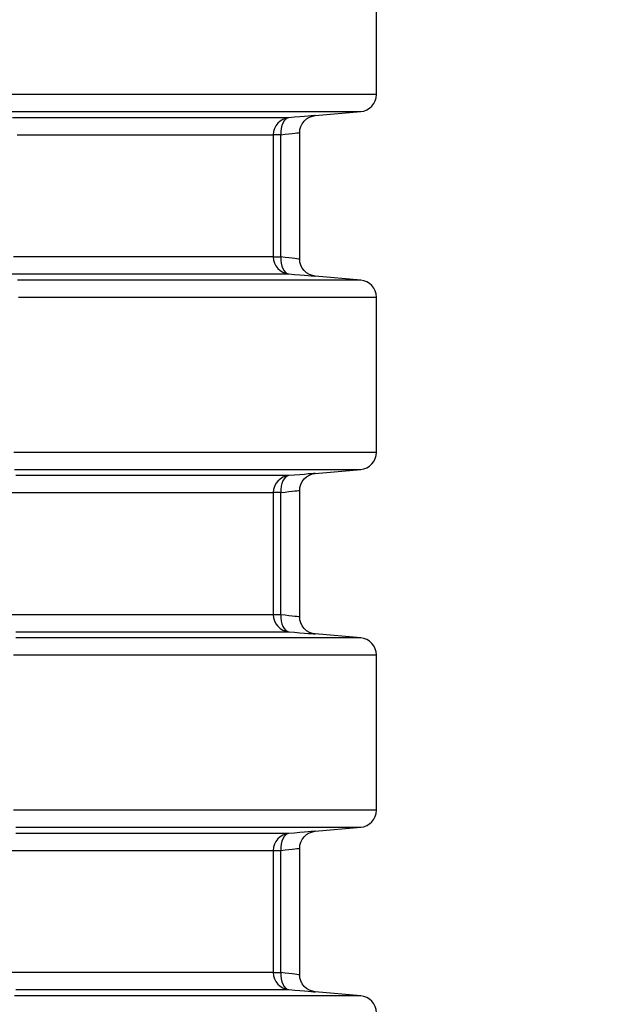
# Model space of a CAD drawing. Header units: millimetres. Extents: x 196 to 1773810, y -221320 to 153872.
# Tile 188 of 256: x 1164605 to 1164958, y -199344 to -198766. Entities that reach past the tile are written whole.
import ezdxf

# ---------------------------------------------------------------- set-up
doc = ezdxf.new("R2010")
doc.units = ezdxf.units.MM
doc.layers.get('Defpoints').update_dxf_attribs({"lineweight": 18})
for name, color, linetype, lineweight in [('00_Основной', 163, 'Continuous', 40), ('ТМ-размеры', 25, 'Continuous', 20), ('электрика', 1, 'Continuous', 140)]:
    doc.layers.add(name, color=color, linetype=linetype, lineweight=lineweight)
doc.styles.add('SFINKS', font='SFINKS.shx', dxfattribs={"width": 0.7, "oblique": 15})
doc.styles.add('Times New Roman', font='times.ttf')
doc.dimstyles.new('кира-50', dxfattribs={"dimtxt": 150, "dimasz": 40, "dimexe": 15, "dimexo": 0, "dimgap": 20, "dimtad": 1, "dimdec": 0, "dimrnd": 5, "dimdsep": 46, "dimtxsty": 'SFINKS', "dimblk1": 'OBLIQUE', "dimblk2": 'OBLIQUE', "dimsah": 1, "dimcen": 2.5, "dimclrd": 252, "dimclre": 252, "dimclrt": 252, "dimadec": 0, "dimazin": 0, "dimtfac": 1, "dimtdec": 0, "dimtofl": 0, "dimtmove": 0, "dimatfit": 3, "dimldrblk": 'OBLIQUE', "dimfxl": 15, "dimtfill": 1, "dimtolj": 1, "dimtzin": 0, "dimlwd": 20, "dimlwe": 20, "dimarcsym": 0})

# ---------------------------------------------------------------- blocks, each defined once
blk = doc.blocks.new('_Oblique')
at = {"color": 0, "linetype": 'ByBlock', "lineweight": -2}
blk.add_line((-0.5, -0.5), (0.5, 0.5), dxfattribs=at)
blk = doc.blocks.new('*D61')
at = {"layer": 'Defpoints', "color": 0, "linetype": 'ByBlock', "lineweight": 50, "transparency": 16777216}
for p in [(1163944.68, -194978.27), (1163944.68, -203390.23), (1165379.01, -203390.23)]:
    blk.add_point(p, dxfattribs=at)
at = {"layer": 'ТМ-размеры', "color": 252, "linetype": 'ByBlock', "lineweight": 20, "transparency": 16777216}
for p, q in [((1163944.68, -194978.27), (1165394.01, -194978.27)), ((1165379.01, -194978.27), (1165379.01, -203390.23)), ((1163944.68, -203390.23), (1165394.01, -203390.23))]:
    blk.add_line(p, q, dxfattribs=at)
at = {"layer": 'ТМ-размеры', "color": 252, "linetype": 'ByBlock', "lineweight": 20, "transparency": 16777216, "xscale": 40, "yscale": 40, "zscale": 40}
for p, rotation in [((1165379.01, -194978.27), 90), ((1165379.01, -203390.23), 270)]:
    blk.add_blockref('_Oblique', p, dxfattribs=dict(at, rotation=rotation))
at = {"layer": 'ТМ-размеры', "color": 252, "linetype": 'ByBlock', "transparency": 16777216, "insert": (1165284.01, -199184.25), "char_height": 150, "attachment_point": 5, "rotation": 90, "style": 'SFINKS', "bg_fill": 3, "box_fill_scale": 1.1, "bg_fill_color": 256, "bg_fill_true_color": 13158600, "bg_fill_transparency": 0}
blk.add_mtext('\\A1;8410', dxfattribs=at)

msp = doc.modelspace()

# ---------------------------------------------------------------- linework, layer by layer
at = {"layer": '00_Основной', "color": 252, "lineweight": 25, "ltscale": 10}
for p, q in [((1164814.67, -198809.84, 0.2), (1164814.67, -198718.67, 0.2)), ((1164778.8, -198822.14, 0.2), (1164805.54, -198819.8, 0.2)), ((1164754.17, -198833.42, 0.2), (1164754.17, -198905.09, 0.2)), ((1164758.6, -198905.09, 0.2), (1164758.6, -198833.42, 0.2)), ((1164769.68, -198906.46, 0.2), (1164769.68, -198832.05, 0.2)), ((1164805.54, -198918.7, 0.2), (1164778.8, -198916.36, 0.2)), ((1164814.67, -199019.84, 0.2), (1164814.67, -198928.67, 0.2)), ((1164778.8, -199032.14, 0.2), (1164805.54, -199029.8, 0.2)), ((1164754.17, -199043.42, 0.2), (1164754.17, -199061.33, 0.2)), ((1164754.17, -199043.42, 0.2), (1164754.17, -199115.09, 0.2)), ((1164758.6, -199115.09, 0.2), (1164758.6, -199043.42, 0.2)), ((1164758.6, -199061.33, 0.2), (1164758.6, -199043.42, 0.2)), ((1164769.68, -199061.33, 0.2), (1164769.68, -199042.05, 0.2)), ((1164769.68, -199116.46, 0.2), (1164769.68, -199042.11, 0.2)), ((1164805.54, -199128.71, 0.2), (1164778.8, -199126.36, 0.2)), ((1164814.67, -199229.84, 0.2), (1164814.67, -199138.67, 0.2)), ((1164778.8, -199242.15, 0.2), (1164805.54, -199239.8, 0.2)), ((1164754.17, -199253.42, 0.2), (1164754.17, -199261.35, 0.2)), ((1164754.17, -199253.42, 0.2), (1164754.17, -199325.09, 0.2)), ((1164758.6, -199325.09, 0.2), (1164758.6, -199253.42, 0.2)), ((1164758.6, -199261.35, 0.2), (1164758.6, -199253.42, 0.2)), ((1164769.68, -199261.35, 0.2), (1164769.68, -199252.05, 0.2)), ((1164769.68, -199326.46, 0.2), (1164769.68, -199252.11, 0.2)), ((1164805.54, -199338.71, 0.2), (1164778.8, -199336.37, 0.2))]:
    msp.add_line(p, q, dxfattribs=at)
at = {"layer": '00_Основной', "color": 252, "lineweight": 25, "ltscale": 10, "elevation": 0.2}
for points in [[(1164814.67, -198809.84), (1164814.56, -198809.84), (1164813.9, -198809.84), (1164812.63, -198809.84), (1164810.77, -198809.84), (1164808.31, -198809.84), (1164805.26, -198809.84), (1164801.62, -198809.84), (1164797.39, -198809.84), (1164792.56, -198809.84), (1164787.16, -198809.84), (1164781.17, -198809.84), (1164774.61, -198809.84), (1164767.49, -198809.84), (1164759.8, -198809.84), (1164751.54, -198809.84), (1164742.72, -198809.84), (1164733.37, -198809.84), (1164723.46, -198809.84), (1164713.02, -198809.84), (1164702.06, -198809.84), (1164690.57, -198809.84), (1164678.57, -198809.84), (1164666.06, -198809.84), (1164653.06, -198809.84), (1164639.57, -198809.84), (1164625.6, -198809.84), (1164611.16, -198809.84), (1164596.26, -198809.84)], [(1164805.54, -198819.8), (1164807.36, -198819.48), (1164809.1, -198818.81), (1164810.68, -198817.84), (1164812.05, -198816.6), (1164813.16, -198815.12), (1164814, -198813.46), (1164814.51, -198811.69), (1164814.67, -198809.84)], [(1164591.85, -198819.8), (1164606.48, -198819.8), (1164620.66, -198819.8), (1164634.39, -198819.8), (1164647.64, -198819.8), (1164660.41, -198819.8), (1164672.69, -198819.8), (1164684.46, -198819.8), (1164695.73, -198819.8), (1164706.48, -198819.8), (1164716.73, -198819.8), (1164726.42, -198819.8), (1164735.6, -198819.8), (1164744.23, -198819.8), (1164752.3, -198819.8), (1164759.84, -198819.8), (1164766.8, -198819.8), (1164773.2, -198819.8), (1164779.04, -198819.8), (1164784.31, -198819.8), (1164788.99, -198819.8), (1164793.1, -198819.8), (1164796.63, -198819.8), (1164799.58, -198819.8), (1164801.93, -198819.8), (1164803.7, -198819.8), (1164804.88, -198819.8), (1164805.48, -198819.8), (1164805.54, -198819.8)], [(1164763.28, -198823.46), (1164762.51, -198823.46), (1164761.36, -198823.46), (1164759.87, -198823.46), (1164758.02, -198823.46), (1164755.8, -198823.46), (1164753.25, -198823.46), (1164750.33, -198823.46), (1164747.07, -198823.46), (1164743.46, -198823.46), (1164739.49, -198823.46), (1164735.19, -198823.46), (1164730.53, -198823.46), (1164725.53, -198823.46), (1164720.2, -198823.46), (1164714.53, -198823.46), (1164708.52, -198823.46), (1164702.17, -198823.46), (1164695.49, -198823.46), (1164688.49, -198823.46), (1164681.17, -198823.46), (1164673.52, -198823.46), (1164665.56, -198823.46), (1164657.28, -198823.46), (1164648.7, -198823.46), (1164639.8, -198823.46), (1164630.6, -198823.46), (1164621.1, -198823.46), (1164611.31, -198823.46), (1164601.23, -198823.46)], [(1164763.28, -198823.46), (1164761.46, -198823.78), (1164759.74, -198824.44), (1164758.16, -198825.42), (1164756.79, -198826.66), (1164755.67, -198828.14), (1164754.84, -198829.79), (1164754.34, -198831.57), (1164754.17, -198833.42)], [(1164763.28, -198823.46), (1164762.27, -198823.72), (1164761.31, -198824.36), (1164760.45, -198825.3), (1164759.73, -198826.55), (1164759.16, -198828.04), (1164758.77, -198829.72), (1164758.58, -198831.53), (1164758.6, -198833.42)], [(1164778.8, -198822.14), (1164778.8, -198822.14), (1164778.53, -198822.17), (1164777.76, -198822.23), (1164776.46, -198822.34), (1164774.67, -198822.5), (1164772.44, -198822.68), (1164769.77, -198822.9), (1164766.7, -198823.16), (1164763.28, -198823.46)], [(1164769.68, -198832.1), (1164769.83, -198830.37), (1164770.31, -198828.61), (1164771.14, -198826.9), (1164772.3, -198825.35), (1164773.74, -198824.05), (1164775.38, -198823.08), (1164777.1, -198822.44), (1164778.8, -198822.14)], [(1164603.88, -198833.42), (1164613.56, -198833.42), (1164622.96, -198833.42), (1164632.05, -198833.42), (1164640.86, -198833.42), (1164649.34, -198833.42), (1164657.52, -198833.42), (1164665.41, -198833.42), (1164672.96, -198833.42), (1164680.21, -198833.42), (1164687.12, -198833.42), (1164693.73, -198833.42), (1164700, -198833.42), (1164705.95, -198833.42), (1164711.55, -198833.42), (1164716.83, -198833.42), (1164721.77, -198833.42), (1164726.37, -198833.42), (1164730.63, -198833.42), (1164734.55, -198833.42), (1164738.12, -198833.42), (1164741.35, -198833.42), (1164744.23, -198833.42), (1164746.77, -198833.42), (1164748.94, -198833.42), (1164750.78, -198833.42), (1164752.26, -198833.42), (1164753.39, -198833.42), (1164754.17, -198833.42)], [(1164758.6, -198833.42), (1164757.65, -198833.42), (1164756.8, -198833.42), (1164756.06, -198833.42), (1164755.42, -198833.42), (1164754.92, -198833.42), (1164754.53, -198833.42), (1164754.28, -198833.42), (1164754.17, -198833.42)], [(1164758.6, -198833.42), (1164761.14, -198833.11), (1164763.34, -198832.85), (1164765.2, -198832.63), (1164766.72, -198832.46), (1164768.01, -198832.3), (1164768.94, -198832.19), (1164769.49, -198832.12), (1164769.68, -198832.1), (1164769.68, -198832.1)], [(1164754.17, -198905.09), (1164753.39, -198905.09), (1164752.25, -198905.09), (1164750.74, -198905.09), (1164748.89, -198905.09), (1164746.67, -198905.09), (1164744.1, -198905.09), (1164741.18, -198905.09), (1164737.91, -198905.09), (1164734.28, -198905.09), (1164730.3, -198905.09), (1164725.99, -198905.09), (1164721.32, -198905.09), (1164716.31, -198905.09), (1164710.96, -198905.09), (1164705.26, -198905.09), (1164699.23, -198905.09), (1164692.87, -198905.09), (1164686.16, -198905.09), (1164679.15, -198905.09), (1164671.8, -198905.09), (1164664.12, -198905.09), (1164656.14, -198905.09), (1164647.82, -198905.09), (1164639.22, -198905.09), (1164630.28, -198905.09), (1164621.07, -198905.09), (1164611.53, -198905.09), (1164601.71, -198905.09)], [(1164754.17, -198905.09), (1164754.34, -198906.94), (1164754.84, -198908.72), (1164755.67, -198910.37), (1164756.79, -198911.85), (1164758.16, -198913.09), (1164759.74, -198914.06), (1164761.46, -198914.73), (1164763.28, -198915.05)], [(1164754.17, -198905.09), (1164754.28, -198905.09), (1164754.53, -198905.09), (1164754.92, -198905.09), (1164755.42, -198905.09), (1164756.06, -198905.09), (1164756.8, -198905.09), (1164757.65, -198905.09), (1164758.6, -198905.09)], [(1164758.6, -198905.09), (1164758.58, -198906.98), (1164758.77, -198908.78), (1164759.16, -198910.48), (1164759.73, -198911.96), (1164760.45, -198913.2), (1164761.31, -198914.15), (1164762.27, -198914.78), (1164763.28, -198915.05)], [(1164769.68, -198906.4), (1164769.49, -198906.39), (1164768.94, -198906.32), (1164768.02, -198906.2), (1164766.72, -198906.06), (1164765.22, -198905.88), (1164763.35, -198905.65), (1164761.14, -198905.4), (1164758.6, -198905.09)], [(1164778.8, -198916.36), (1164777.1, -198916.07), (1164775.38, -198915.43), (1164773.74, -198914.46), (1164772.3, -198913.16), (1164771.14, -198911.61), (1164770.31, -198909.9), (1164769.83, -198908.14), (1164769.68, -198906.4)], [(1164598.89, -198915.05), (1164609.12, -198915.05), (1164619.05, -198915.05), (1164628.69, -198915.05), (1164638.02, -198915.05), (1164647.03, -198915.05), (1164655.76, -198915.05), (1164664.15, -198915.05), (1164672.24, -198915.05), (1164679.98, -198915.05), (1164687.42, -198915.05), (1164694.52, -198915.05), (1164701.29, -198915.05), (1164707.73, -198915.05), (1164713.84, -198915.05), (1164719.6, -198915.05), (1164725, -198915.05), (1164730.08, -198915.05), (1164734.79, -198915.05), (1164739.17, -198915.05), (1164743.19, -198915.05), (1164746.86, -198915.05), (1164750.16, -198915.05), (1164753.12, -198915.05), (1164755.72, -198915.05), (1164757.95, -198915.05), (1164759.82, -198915.05), (1164761.35, -198915.05), (1164762.49, -198915.05), (1164763.28, -198915.05)], [(1164763.28, -198915.05), (1164766.7, -198915.35), (1164769.77, -198915.6), (1164772.44, -198915.83), (1164774.68, -198916.02), (1164776.46, -198916.16), (1164777.75, -198916.28), (1164778.53, -198916.35), (1164778.8, -198916.36)], [(1164805.54, -198918.7), (1164805.43, -198918.7), (1164804.77, -198918.7), (1164803.51, -198918.7), (1164801.66, -198918.7), (1164799.24, -198918.7), (1164796.22, -198918.7), (1164792.6, -198918.7), (1164788.42, -198918.7), (1164783.63, -198918.7), (1164778.28, -198918.7), (1164772.36, -198918.7), (1164765.86, -198918.7), (1164758.81, -198918.7), (1164751.19, -198918.7), (1164743.02, -198918.7), (1164734.3, -198918.7), (1164725.03, -198918.7), (1164715.22, -198918.7), (1164704.89, -198918.7), (1164694.02, -198918.7), (1164682.65, -198918.7), (1164670.78, -198918.7), (1164658.4, -198918.7), (1164645.52, -198918.7), (1164632.18, -198918.7), (1164618.35, -198918.7), (1164604.05, -198918.7)], [(1164814.67, -198928.67), (1164814.51, -198926.82), (1164814, -198925.04), (1164813.16, -198923.39), (1164812.05, -198921.91), (1164810.68, -198920.67), (1164809.1, -198919.69), (1164807.36, -198919.03), (1164805.54, -198918.7)], [(1164604.62, -198928.67), (1164619.25, -198928.67), (1164633.42, -198928.67), (1164647.12, -198928.67), (1164660.33, -198928.67), (1164673.06, -198928.67), (1164685.26, -198928.67), (1164696.98, -198928.67), (1164708.18, -198928.67), (1164718.85, -198928.67), (1164728.98, -198928.67), (1164738.58, -198928.67), (1164747.63, -198928.67), (1164756.14, -198928.67), (1164764.09, -198928.67), (1164771.47, -198928.67), (1164778.27, -198928.67), (1164784.52, -198928.67), (1164790.18, -198928.67), (1164795.26, -198928.67), (1164799.76, -198928.67), (1164803.67, -198928.67), (1164806.98, -198928.67), (1164809.72, -198928.67), (1164811.85, -198928.67), (1164813.39, -198928.67), (1164814.34, -198928.67), (1164814.67, -198928.67), (1164814.67, -198928.67)], [(1164814.67, -199019.84), (1164814.66, -199019.84), (1164814.24, -199019.84), (1164813.22, -199019.84), (1164811.6, -199019.84), (1164809.38, -199019.84), (1164806.56, -199019.84), (1164803.16, -199019.84), (1164799.15, -199019.84), (1164794.57, -199019.84), (1164789.39, -199019.84), (1164783.63, -199019.84), (1164777.28, -199019.84), (1164770.37, -199019.84), (1164762.89, -199019.84), (1164754.84, -199019.84), (1164746.24, -199019.84), (1164737.06, -199019.84), (1164727.37, -199019.84), (1164717.11, -199019.84), (1164706.33, -199019.84), (1164695.03, -199019.84), (1164683.2, -199019.84), (1164670.87, -199019.84), (1164658.04, -199019.84), (1164644.71, -199019.84), (1164630.91, -199019.84), (1164616.63, -199019.84), (1164601.88, -199019.84)], [(1164805.54, -199029.8), (1164807.36, -199029.48), (1164809.1, -199028.82), (1164810.68, -199027.84), (1164812.05, -199026.6), (1164813.16, -199025.12), (1164814, -199023.47), (1164814.51, -199021.69), (1164814.67, -199019.84)], [(1164602.28, -199029.8), (1164616.64, -199029.8), (1164630.55, -199029.8), (1164643.97, -199029.8), (1164656.93, -199029.8), (1164669.37, -199029.8), (1164681.34, -199029.8), (1164692.78, -199029.8), (1164703.7, -199029.8), (1164714.12, -199029.8), (1164724, -199029.8), (1164733.32, -199029.8), (1164742.12, -199029.8), (1164750.37, -199029.8), (1164758.05, -199029.8), (1164765.17, -199029.8), (1164771.74, -199029.8), (1164777.73, -199029.8), (1164783.14, -199029.8), (1164787.98, -199029.8), (1164792.24, -199029.8), (1164795.91, -199029.8), (1164798.98, -199029.8), (1164801.48, -199029.8), (1164803.37, -199029.8), (1164804.68, -199029.8), (1164805.4, -199029.8), (1164805.54, -199029.8)], [(1164778.8, -199032.14), (1164778.8, -199032.14), (1164778.53, -199032.16), (1164777.76, -199032.23), (1164776.46, -199032.34), (1164774.67, -199032.48), (1164772.44, -199032.68), (1164769.77, -199032.91), (1164766.7, -199033.16), (1164763.28, -199033.46)], [(1164769.68, -199042.11), (1164769.83, -199040.37), (1164770.31, -199038.61), (1164771.14, -199036.9), (1164772.3, -199035.35), (1164773.74, -199034.05), (1164775.38, -199033.08), (1164777.1, -199032.44), (1164778.8, -199032.14)], [(1164763.28, -199033.46), (1164762.51, -199033.46), (1164761.38, -199033.46), (1164759.9, -199033.46), (1164758.06, -199033.46), (1164755.89, -199033.46), (1164753.35, -199033.46), (1164750.47, -199033.46), (1164747.24, -199033.46), (1164743.67, -199033.46), (1164739.76, -199033.46), (1164735.5, -199033.46), (1164730.9, -199033.46), (1164725.96, -199033.46), (1164720.68, -199033.46), (1164715.08, -199033.46), (1164709.14, -199033.46), (1164702.87, -199033.46), (1164696.27, -199033.46), (1164689.36, -199033.46), (1164682.12, -199033.46), (1164674.57, -199033.46), (1164666.69, -199033.46), (1164658.51, -199033.46), (1164650.03, -199033.46), (1164641.24, -199033.46), (1164632.13, -199033.46), (1164622.75, -199033.46), (1164613.07, -199033.46), (1164603.11, -199033.46)], [(1164763.28, -199033.46), (1164761.46, -199033.78), (1164759.74, -199034.44), (1164758.16, -199035.42), (1164756.79, -199036.66), (1164755.67, -199038.14), (1164754.84, -199039.79), (1164754.34, -199041.57), (1164754.17, -199043.42)], [(1164763.28, -199033.46), (1164762.27, -199033.72), (1164761.31, -199034.36), (1164760.45, -199035.3), (1164759.73, -199036.55), (1164759.16, -199038.03), (1164758.77, -199039.72), (1164758.58, -199041.53), (1164758.6, -199043.42)], [(1164599.66, -199043.42), (1164609.61, -199043.42), (1164619.26, -199043.42), (1164628.62, -199043.42), (1164637.66, -199043.42), (1164646.4, -199043.42), (1164654.81, -199043.42), (1164662.91, -199043.42), (1164670.68, -199043.42), (1164678.14, -199043.42), (1164685.26, -199043.42), (1164692.05, -199043.42), (1164698.5, -199043.42), (1164704.61, -199043.42), (1164710.38, -199043.42), (1164715.81, -199043.42), (1164720.89, -199043.42), (1164725.62, -199043.42), (1164730.01, -199043.42), (1164734.03, -199043.42), (1164737.71, -199043.42), (1164741.03, -199043.42), (1164743.99, -199043.42), (1164746.59, -199043.42), (1164748.83, -199043.42), (1164750.71, -199043.42), (1164752.22, -199043.42), (1164753.38, -199043.42), (1164754.17, -199043.42)], [(1164758.6, -199043.42), (1164757.65, -199043.42), (1164756.8, -199043.42), (1164756.06, -199043.42), (1164755.42, -199043.42), (1164754.92, -199043.42), (1164754.53, -199043.42), (1164754.28, -199043.42), (1164754.17, -199043.42)], [(1164758.6, -199043.42), (1164761.14, -199043.11), (1164763.34, -199042.85), (1164765.2, -199042.63), (1164766.72, -199042.45), (1164768.01, -199042.3), (1164768.94, -199042.19), (1164769.49, -199042.12), (1164769.68, -199042.11), (1164769.68, -199042.11)], [(1164754.17, -199115.09), (1164753.38, -199115.09), (1164752.22, -199115.09), (1164750.71, -199115.09), (1164748.83, -199115.09), (1164746.59, -199115.09), (1164743.99, -199115.09), (1164741.03, -199115.09), (1164737.71, -199115.09), (1164734.03, -199115.09), (1164730.01, -199115.09), (1164725.62, -199115.09), (1164720.89, -199115.09), (1164715.81, -199115.09), (1164710.38, -199115.09), (1164704.61, -199115.09), (1164698.5, -199115.09), (1164692.05, -199115.09), (1164685.26, -199115.09), (1164678.14, -199115.09), (1164670.68, -199115.09), (1164662.91, -199115.09), (1164654.81, -199115.09), (1164646.4, -199115.09), (1164637.66, -199115.09), (1164628.62, -199115.09), (1164619.26, -199115.09), (1164609.61, -199115.09), (1164599.66, -199115.09)], [(1164754.17, -199115.09), (1164754.34, -199116.94), (1164754.84, -199118.72), (1164755.67, -199120.37), (1164756.79, -199121.85), (1164758.16, -199123.09), (1164759.74, -199124.06), (1164761.46, -199124.73), (1164763.28, -199125.05)], [(1164758.6, -199115.09), (1164757.65, -199115.09), (1164756.8, -199115.09), (1164756.06, -199115.09), (1164755.42, -199115.09), (1164754.92, -199115.09), (1164754.53, -199115.09), (1164754.28, -199115.09), (1164754.17, -199115.09)], [(1164758.6, -199115.09), (1164758.58, -199116.98), (1164758.77, -199118.79), (1164759.16, -199120.47), (1164759.73, -199121.96), (1164760.45, -199123.2), (1164761.31, -199124.15), (1164762.27, -199124.78), (1164763.28, -199125.05)], [(1164769.68, -199116.4), (1164769.49, -199116.39), (1164768.94, -199116.32), (1164768.02, -199116.2), (1164766.72, -199116.05), (1164765.22, -199115.88), (1164763.35, -199115.66), (1164761.14, -199115.4), (1164758.6, -199115.09)], [(1164778.8, -199126.36), (1164777.1, -199126.07), (1164775.38, -199125.43), (1164773.74, -199124.44), (1164772.3, -199123.16), (1164771.14, -199121.61), (1164770.31, -199119.9), (1164769.83, -199118.14), (1164769.68, -199116.4)], [(1164805.54, -199128.71), (1164805.46, -199128.71), (1164805.04, -199128.71), (1164804.27, -199128.71), (1164803.15, -199128.71), (1164801.68, -199128.71), (1164799.87, -199128.71), (1164797.7, -199128.71), (1164795.19, -199128.71), (1164792.32, -199128.71), (1164789.12, -199128.71), (1164785.58, -199128.71), (1164781.68, -199128.71), (1164777.45, -199128.71), (1164772.88, -199128.71), (1164767.98, -199128.71), (1164762.73, -199128.71), (1164757.16, -199128.71), (1164751.26, -199128.71), (1164745.02, -199128.71), (1164738.46, -199128.71), (1164731.58, -199128.71), (1164724.38, -199128.71), (1164716.86, -199128.71), (1164709.02, -199128.71), (1164700.87, -199128.71), (1164692.42, -199128.71), (1164683.67, -199128.71), (1164674.61, -199128.71), (1164665.25, -199128.71), (1164655.6, -199128.71), (1164645.67, -199128.71), (1164635.44, -199128.71), (1164624.94, -199128.71), (1164614.16, -199128.71), (1164603.09, -199128.71)], [(1164603.11, -199125.05), (1164613.07, -199125.05), (1164622.75, -199125.05), (1164632.13, -199125.05), (1164641.24, -199125.05), (1164650.03, -199125.05), (1164658.51, -199125.05), (1164666.69, -199125.05), (1164674.57, -199125.05), (1164682.12, -199125.05), (1164689.36, -199125.05), (1164696.27, -199125.05), (1164702.87, -199125.05), (1164709.14, -199125.05), (1164715.08, -199125.05), (1164720.68, -199125.05), (1164725.96, -199125.05), (1164730.9, -199125.05), (1164735.5, -199125.05), (1164739.76, -199125.05), (1164743.67, -199125.05), (1164747.24, -199125.05), (1164750.47, -199125.05), (1164753.35, -199125.05), (1164755.89, -199125.05), (1164758.06, -199125.05), (1164759.9, -199125.05), (1164761.38, -199125.05), (1164762.51, -199125.05), (1164763.28, -199125.05)], [(1164763.28, -199125.05), (1164766.7, -199125.35), (1164769.76, -199125.6), (1164772.44, -199125.83), (1164774.68, -199126.01), (1164776.46, -199126.17), (1164777.75, -199126.28), (1164778.53, -199126.34), (1164778.8, -199126.36)], [(1164814.67, -199138.67), (1164814.51, -199136.82), (1164814, -199135.04), (1164813.16, -199133.39), (1164812.05, -199131.91), (1164810.68, -199130.67), (1164809.1, -199129.7), (1164807.36, -199129.03), (1164805.54, -199128.71)], [(1164601.72, -199138.67), (1164613.03, -199138.67), (1164624.08, -199138.67), (1164634.84, -199138.67), (1164645.34, -199138.67), (1164655.54, -199138.67), (1164665.46, -199138.67), (1164675.1, -199138.67), (1164684.44, -199138.67), (1164693.49, -199138.67), (1164702.22, -199138.67), (1164710.66, -199138.67), (1164718.78, -199138.67), (1164726.59, -199138.67), (1164734.09, -199138.67), (1164741.27, -199138.67), (1164748.13, -199138.67), (1164754.68, -199138.67), (1164760.88, -199138.67), (1164766.76, -199138.67), (1164772.31, -199138.67), (1164777.52, -199138.67), (1164782.4, -199138.67), (1164786.95, -199138.67), (1164791.15, -199138.67), (1164795.02, -199138.67), (1164798.53, -199138.67), (1164801.71, -199138.67), (1164804.54, -199138.67), (1164807.03, -199138.67), (1164809.16, -199138.67), (1164810.95, -199138.67), (1164812.39, -199138.67), (1164813.48, -199138.67), (1164814.22, -199138.67), (1164814.6, -199138.67), (1164814.67, -199138.67)], [(1164814.67, -199229.84), (1164814.6, -199229.84), (1164814.22, -199229.84), (1164813.48, -199229.84), (1164812.39, -199229.84), (1164810.95, -199229.84), (1164809.16, -199229.84), (1164807.03, -199229.84), (1164804.54, -199229.84), (1164801.71, -199229.84), (1164798.53, -199229.84), (1164795.02, -199229.84), (1164791.15, -199229.84), (1164786.95, -199229.84), (1164782.4, -199229.84), (1164777.52, -199229.84), (1164772.31, -199229.84), (1164766.76, -199229.84), (1164760.88, -199229.84), (1164754.68, -199229.84), (1164748.13, -199229.84), (1164741.27, -199229.84), (1164734.09, -199229.84), (1164726.59, -199229.84), (1164718.78, -199229.84), (1164710.66, -199229.84), (1164702.22, -199229.84), (1164693.49, -199229.84), (1164684.44, -199229.84), (1164675.1, -199229.84), (1164665.46, -199229.84), (1164655.54, -199229.84), (1164645.34, -199229.84), (1164634.84, -199229.84), (1164624.08, -199229.84), (1164613.03, -199229.84), (1164601.72, -199229.84)], [(1164805.54, -199239.8), (1164807.36, -199239.46), (1164809.1, -199238.82), (1164810.68, -199237.84), (1164812.05, -199236.6), (1164813.16, -199235.12), (1164814, -199233.47), (1164814.51, -199231.69), (1164814.67, -199229.84)], [(1164603.09, -199239.8), (1164614.16, -199239.8), (1164624.94, -199239.8), (1164635.44, -199239.8), (1164645.67, -199239.8), (1164655.6, -199239.8), (1164665.25, -199239.8), (1164674.61, -199239.8), (1164683.67, -199239.8), (1164692.42, -199239.8), (1164700.87, -199239.8), (1164709.02, -199239.8), (1164716.86, -199239.8), (1164724.38, -199239.8), (1164731.58, -199239.8), (1164738.46, -199239.8), (1164745.02, -199239.8), (1164751.26, -199239.8), (1164757.16, -199239.8), (1164762.73, -199239.8), (1164767.98, -199239.8), (1164772.88, -199239.8), (1164777.45, -199239.8), (1164781.68, -199239.8), (1164785.58, -199239.8), (1164789.12, -199239.8), (1164792.32, -199239.8), (1164795.19, -199239.8), (1164797.7, -199239.8), (1164799.87, -199239.8), (1164801.68, -199239.8), (1164803.15, -199239.8), (1164804.27, -199239.8), (1164805.04, -199239.8), (1164805.46, -199239.8), (1164805.54, -199239.8)], [(1164763.28, -199243.46), (1164762.51, -199243.46), (1164761.38, -199243.46), (1164759.9, -199243.46), (1164758.06, -199243.46), (1164755.89, -199243.46), (1164753.35, -199243.46), (1164750.47, -199243.46), (1164747.24, -199243.46), (1164743.67, -199243.46), (1164739.76, -199243.46), (1164735.5, -199243.46), (1164730.9, -199243.46), (1164725.96, -199243.46), (1164720.68, -199243.46), (1164715.08, -199243.46), (1164709.14, -199243.46), (1164702.87, -199243.46), (1164696.27, -199243.46), (1164689.36, -199243.46), (1164682.12, -199243.46), (1164674.57, -199243.46), (1164666.69, -199243.46), (1164658.51, -199243.46), (1164650.03, -199243.46), (1164641.24, -199243.46), (1164632.13, -199243.46), (1164622.75, -199243.46), (1164613.07, -199243.46), (1164603.11, -199243.46)], [(1164763.28, -199243.46), (1164761.46, -199243.78), (1164759.74, -199244.45), (1164758.16, -199245.42), (1164756.79, -199246.66), (1164755.67, -199248.14), (1164754.84, -199249.8), (1164754.34, -199251.57), (1164754.17, -199253.42)], [(1164763.28, -199243.46), (1164762.27, -199243.73), (1164761.31, -199244.35), (1164760.45, -199245.31), (1164759.73, -199246.55), (1164759.16, -199248.03), (1164758.77, -199249.72), (1164758.58, -199251.53), (1164758.6, -199253.42)], [(1164778.8, -199242.15), (1164778.8, -199242.15), (1164778.53, -199242.16), (1164777.76, -199242.23), (1164776.46, -199242.34), (1164774.67, -199242.48), (1164772.44, -199242.68), (1164769.77, -199242.91), (1164766.7, -199243.16), (1164763.28, -199243.46)], [(1164769.68, -199252.11), (1164769.83, -199250.37), (1164770.31, -199248.61), (1164771.14, -199246.9), (1164772.3, -199245.35), (1164773.74, -199244.05), (1164775.38, -199243.08), (1164777.1, -199242.44), (1164778.8, -199242.15)], [(1164599.66, -199253.42), (1164609.61, -199253.42), (1164619.26, -199253.42), (1164628.62, -199253.42), (1164637.66, -199253.42), (1164646.4, -199253.42), (1164654.81, -199253.42), (1164662.91, -199253.42), (1164670.68, -199253.42), (1164678.14, -199253.42), (1164685.26, -199253.42), (1164692.05, -199253.42), (1164698.5, -199253.42), (1164704.61, -199253.42), (1164710.38, -199253.42), (1164715.81, -199253.42), (1164720.89, -199253.42), (1164725.62, -199253.42), (1164730.01, -199253.42), (1164734.03, -199253.42), (1164737.71, -199253.42), (1164741.03, -199253.42), (1164743.99, -199253.42), (1164746.59, -199253.42), (1164748.83, -199253.42), (1164750.71, -199253.42), (1164752.22, -199253.42), (1164753.38, -199253.42), (1164754.17, -199253.42)], [(1164754.17, -199253.42), (1164754.28, -199253.42), (1164754.53, -199253.42), (1164754.92, -199253.42), (1164755.42, -199253.42), (1164756.06, -199253.42), (1164756.8, -199253.42), (1164757.65, -199253.42), (1164758.6, -199253.42)], [(1164758.6, -199253.42), (1164761.14, -199253.11), (1164763.34, -199252.85), (1164765.2, -199252.63), (1164766.72, -199252.45), (1164768.01, -199252.31), (1164768.94, -199252.19), (1164769.49, -199252.12), (1164769.68, -199252.11), (1164769.68, -199252.11)], [(1164754.17, -199325.09), (1164753.38, -199325.09), (1164752.22, -199325.09), (1164750.71, -199325.09), (1164748.83, -199325.09), (1164746.59, -199325.09), (1164743.99, -199325.09), (1164741.03, -199325.09), (1164737.71, -199325.09), (1164734.03, -199325.09), (1164730.01, -199325.09), (1164725.62, -199325.09), (1164720.89, -199325.09), (1164715.81, -199325.09), (1164710.38, -199325.09), (1164704.61, -199325.09), (1164698.5, -199325.09), (1164692.05, -199325.09), (1164685.26, -199325.09), (1164678.14, -199325.09), (1164670.68, -199325.09), (1164662.91, -199325.09), (1164654.81, -199325.09), (1164646.4, -199325.09), (1164637.66, -199325.09), (1164628.62, -199325.09), (1164619.26, -199325.09), (1164609.61, -199325.09), (1164599.66, -199325.09)], [(1164754.17, -199325.09), (1164754.34, -199326.94), (1164754.84, -199328.72), (1164755.67, -199330.37), (1164756.79, -199331.85), (1164758.16, -199333.09), (1164759.74, -199334.07), (1164761.46, -199334.72), (1164763.28, -199335.06)], [(1164754.17, -199325.09), (1164754.28, -199325.09), (1164754.53, -199325.09), (1164754.92, -199325.09), (1164755.42, -199325.09), (1164756.06, -199325.09), (1164756.8, -199325.09), (1164757.65, -199325.09), (1164758.6, -199325.09)], [(1164758.6, -199325.09), (1164758.58, -199326.97), (1164758.77, -199328.79), (1164759.16, -199330.47), (1164759.73, -199331.96), (1164760.45, -199333.2), (1164761.31, -199334.15), (1164762.27, -199334.77), (1164763.28, -199335.06)], [(1164769.68, -199326.4), (1164769.49, -199326.38), (1164768.94, -199326.32), (1164768.02, -199326.21), (1164766.72, -199326.05), (1164765.22, -199325.88), (1164763.35, -199325.66), (1164761.14, -199325.39), (1164758.6, -199325.09)], [(1164778.8, -199336.37), (1164777.1, -199336.07), (1164775.38, -199335.44), (1164773.74, -199334.45), (1164772.3, -199333.16), (1164771.14, -199331.61), (1164770.31, -199329.9), (1164769.83, -199328.14), (1164769.68, -199326.4)], [(1164603.11, -199335.06), (1164613.07, -199335.06), (1164622.75, -199335.06), (1164632.13, -199335.06), (1164641.24, -199335.06), (1164650.03, -199335.06), (1164658.51, -199335.06), (1164666.69, -199335.06), (1164674.57, -199335.06), (1164682.12, -199335.06), (1164689.36, -199335.06), (1164696.27, -199335.06), (1164702.87, -199335.06), (1164709.14, -199335.06), (1164715.08, -199335.06), (1164720.68, -199335.06), (1164725.96, -199335.06), (1164730.9, -199335.06), (1164735.5, -199335.06), (1164739.76, -199335.06), (1164743.67, -199335.06), (1164747.24, -199335.06), (1164750.47, -199335.06), (1164753.35, -199335.06), (1164755.89, -199335.06), (1164758.06, -199335.06), (1164759.9, -199335.06), (1164761.38, -199335.06), (1164762.51, -199335.06), (1164763.28, -199335.06)], [(1164763.28, -199335.06), (1164766.71, -199335.35), (1164769.77, -199335.6), (1164772.44, -199335.83), (1164774.68, -199336.01), (1164776.46, -199336.17), (1164777.75, -199336.28), (1164778.53, -199336.34), (1164778.8, -199336.37)], [(1164805.54, -199338.71), (1164805.4, -199338.71), (1164804.68, -199338.71), (1164803.37, -199338.71), (1164801.48, -199338.71), (1164798.98, -199338.71), (1164795.91, -199338.71), (1164792.24, -199338.71), (1164787.98, -199338.71), (1164783.14, -199338.71), (1164777.73, -199338.71), (1164771.74, -199338.71), (1164765.17, -199338.71), (1164758.05, -199338.71), (1164750.37, -199338.71), (1164742.12, -199338.71), (1164733.32, -199338.71), (1164724, -199338.71), (1164714.12, -199338.71), (1164703.7, -199338.71), (1164692.78, -199338.71), (1164681.34, -199338.71), (1164669.37, -199338.71), (1164656.93, -199338.71), (1164643.97, -199338.71), (1164630.55, -199338.71), (1164616.64, -199338.71), (1164602.28, -199338.71)], [(1164814.67, -199348.67), (1164814.51, -199346.82), (1164814, -199345.04), (1164813.16, -199343.38), (1164812.05, -199341.91), (1164810.68, -199340.67), (1164809.1, -199339.7), (1164807.36, -199339.03), (1164805.54, -199338.71)]]:
    msp.add_lwpolyline(points, dxfattribs=at)

# ---------------------------------------------------------------- texts
at = {"layer": 'электрика', "color": 0, "lineweight": 18, "attachment_point": 1, "style": 'Times New Roman'}
for s, insert, char_height, width in [('\\pi-99.61502;{\\LВА47-29-3Р}\\P\\pi540.07496;16А', (1055739.19, -198876.59), 250, 1668.47), ('\\pi49.56334;{\\LВА47-29-1Р}\\P\\pi817.19131;16А', (1048383.17, -198876.59), 300, 2340.3668)]:
    msp.add_mtext(s, dxfattribs=dict(at, insert=insert, char_height=char_height, width=width))

# ---------------------------------------------------------------- next in the draw order: dimensions: what is measured, and where the dimension line sits
at = {"layer": 'ТМ-размеры', "color": 3, "linetype": 'ByBlock'}
dim = msp.add_linear_dim(base=(1165379.01, -203390.23, 0.2), p1=(1163944.68, -194978.27, 0.2), p2=(1163944.68, -203390.23, 0.2), angle=90, dimstyle='кира-50', dxfattribs=at)
dim.commit()
dim.dimension.update_dxf_attribs({"geometry": '*D61', "text_midpoint": (1165284.01, -199184.25, 0.2)})

# ---------------------------------------------------------------- next in the draw order: texts
at = {"layer": 'электрика', "color": 0, "lineweight": 18, "insert": (1023245.58, -198876.59), "char_height": 250, "width": 1764.7023, "attachment_point": 1, "style": 'Times New Roman'}
msp.add_mtext('\\pi-51.49887;{\\LВА47-29-3Р}\\P\\pi569.44561;40А', dxfattribs=at)

doc.saveas('drawing.dxf')
